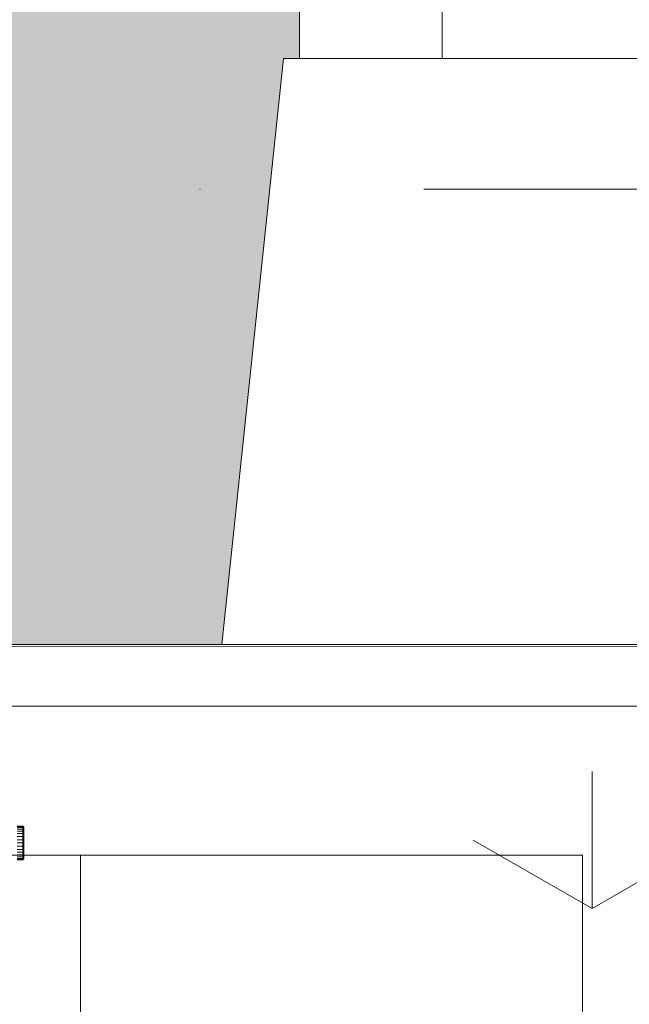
# Model space of a CAD drawing. Header units: millimetres. Extents: x -2532 to 181134, y -4151 to 53885.
# Tile 72 of 220: x 9539 to 9924, y 17780 to 18402. Entities that reach past the tile are written whole.
import ezdxf
from ezdxf.enums import TextEntityAlignment as Align

# ---------------------------------------------------------------- set-up
doc = ezdxf.new("R2010")
doc.units = ezdxf.units.MM
doc.header["$MEASUREMENT"] = 0
doc.linetypes.add('Dot & Dashed', pattern=[670.277762, 352.777767, -176.388884, 0, -141.111112])
for name, color, linetype, lineweight in [('AR - Mööbel_Pen_No__4', 8, 'Continuous', 13), ('AR - Seinad VS_Pen_No__221', 252, 'Continuous', 13), ('AR - Teljed_Pen_No__4', 8, 'Continuous', 13), ('AR - Vahelaed_Pen_No__221', 252, 'Continuous', 13), ('ARCHICAD Windows_Pen_No__201', 7, 'Continuous', 15), ('New_SA - ripplaed_Pen_No__207', 5, 'Continuous', 9), ('SA - tähistused - valgustus_Pen_No__105', 30, 'Continuous', 5), ('SA - valgustid_Pen_No__203', 30, 'Continuous', 15)]:
    doc.layers.add(name, color=color, linetype=linetype, lineweight=lineweight)
for name, color, linetype in [('AR - Seinad VS', 7, 'Continuous'), ('AR - Teljed', 7, 'Continuous'), ('AR - Vahelaed', 7, 'Continuous'), ('New_SA - ripplaed', 7, 'Continuous'), ('SA - tähistused - valgustus', 7, 'Continuous'), ('SA - valgustid', 7, 'Continuous')]:
    doc.layers.add(name, color=color, linetype=linetype)
doc.styles.add('GENERATED_STYLE_1', font='txt')
doc.styles.add('GENERATED_STYLE_3', font='txt')
doc.dimstyles.new('GENERATED_STYLE__2', dxfattribs={"dimtxt": 150, "dimasz": 76, "dimexe": 0.18, "dimexo": 0.0625, "dimgap": 0.09, "dimtad": 1, "dimtih": 1, "dimtoh": 1, "dimdec": 0, "dimzin": 0, "dimdsep": 46, "dimtxsty": 'GENERATED_STYLE_3', "dimblk": 'ARROWHEAD_2', "dimblk1": 'ARROWHEAD_2', "dimblk2": 'ARROWHEAD_2', "dimcen": 0.09, "dimse1": 1, "dimse2": 1, "dimclrd": 256, "dimclre": 256, "dimclrt": 256, "dimadec": 0, "dimazin": 0, "dimtfac": 1, "dimtdec": 4, "dimtmove": 0, "dimatfit": 3, "dimfxl": 0, "dimtolj": 1, "dimtzin": 0, "dimarcsym": 0})
pattern_1 = [(90, (0, 0), (-600, 0), [86.603, -259.808]), (90, (300, 173.2), (-600, 0), [86.603, -259.808]), (30, (0, 0), (-300, 519.615), [86.603, -259.808]), (30, (0, 346.4), (-300, 519.615), [86.603, -259.808]), (150, (0, 0), (300, 519.615), [86.603, -259.808]), (150, (0, 346.4), (300, 519.615), [86.603, -259.808])]

# ---------------------------------------------------------------- blocks, each defined once
blk = doc.blocks.new('Slab_5_1', base_point=(1193.53, 7176.6))
at = {"layer": 'AR - Vahelaed_Pen_No__221', "linetype": 'Continuous', "flags": 128}
blk.add_lwpolyline([(15778.17, 21156.85, 0.331533), (13823.44, 18922.32), (13795.22, 18606.14), (13790.91, 18007.34), (8842.52, 18007.34), (8855.57, 18722.13), (8855.57, 20010.98), (8285.64, 20010.98), (8285.64, 21610.98), (4641.95, 21610.98), (4596.41, 18761.46), (5187.93, 18761.46), (5187.93, 16651.08), (4562.69, 16651.08), (4564.98, 16794.62), (1734.2, 16805.9), (1588.19, 14266.16), (1552.67, 13646.16)], format="xyb", dxfattribs=at)
blk = doc.blocks.new('Slab_194_1', base_point=(8842, 17968.32))
at = {"layer": 'New_SA - ripplaed_Pen_No__207', "linetype": 'Continuous'}
h = blk.add_hatch(dxfattribs=at)
h.set_pattern_fill('Grass_0001', color=256, style=0, pattern_type=2)
h.set_pattern_definition(pattern_1)
h.paths.add_polyline_path([(8842, 17968.32), (9995.5, 17968.32), (9995.5, 18005.98), (8842.5, 18005.48)])
at = {"layer": 'New_SA - ripplaed_Pen_No__207', "linetype": 'Continuous', "flags": 128}
blk.add_lwpolyline([(8842, 17968.32), (9995.5, 17968.32), (9995.5, 18005.98), (8842.5, 18005.48)], close=True, dxfattribs=at)
blk = doc.blocks.new('Slab_198_1', base_point=(8818.06, 16168.32))
at = {"layer": 'New_SA - ripplaed_Pen_No__207', "linetype": 'Continuous'}
h = blk.add_hatch(dxfattribs=at)
h.set_pattern_fill('Grass_0001', color=256, style=0, pattern_type=2)
h.set_pattern_definition(pattern_1)
h.paths.add_polyline_path([(8818.06, 16168.32), (9995.5, 16168.32), (9995.5, 17968.32), (8842, 17968.32)])
at = {"layer": 'New_SA - ripplaed_Pen_No__207', "linetype": 'Continuous', "flags": 128}
blk.add_lwpolyline([(8818.06, 16168.32), (9995.5, 16168.32), (9995.5, 17968.32), (8842, 17968.32)], close=True, dxfattribs=at)
blk = doc.blocks.new('Wall_30_1', base_point=(9605.57, 22360.98))
at = {"layer": 'AR - Seinad VS_Pen_No__221', "linetype": 'Continuous'}
blk.add_hatch(color=256, dxfattribs=at).paths.add_polyline_path([(9605.57, 18607.34), (8855.57, 18007.34), (9605.57, 18007.34)])
at = {"layer": 'AR - Seinad VS_Pen_No__221', "linetype": 'Continuous', "flags": 128}
blk.add_lwpolyline([(8855.57, 18007.34), (9605.57, 18007.34)], dxfattribs=at)
blk = doc.blocks.new('Double Window 22_2')
at = {"layer": 'ARCHICAD Windows_Pen_No__201', "linetype": 'Continuous'}
for p, q in [((-668.89, 370), (648.89, 370)), ((610, 0), (648.89, 370)), ((60, 0), (510, 0)), ((510, -80), (510, 0)), ((510, 0), (600, 0)), ((600, -80), (600, 0)), ((600, -80), (600, 0)), ((600, 0), (610, 0))]:
    blk.add_line(p, q, dxfattribs=at)
blk = doc.blocks.new('Wall_31_1', base_point=(9605.57, 18607.34))
at = {"layer": 'AR - Seinad VS_Pen_No__221', "linetype": 'Continuous'}
blk.add_hatch(color=256, dxfattribs=at).paths.add_polyline_path([(9605.57, 18007.34), (9666.9, 18007.34), (9705.79, 18377.34), (9715.79, 18377.34), (9715.79, 18457.34), (9715.79, 18607.34), (9605.57, 18607.34)])
for p, q in [((9715.79, 18457.34), (9715.79, 18377.34)), ((9705.79, 18377.34), (9666.9, 18007.34)), ((9715.79, 18377.34), (9705.79, 18377.34))]:
    blk.add_line(p, q, dxfattribs=at)
at = {"layer": 'AR - Seinad VS_Pen_No__221', "linetype": 'Continuous', "flags": 128}
blk.add_lwpolyline([(9605.57, 18007.34), (9666.9, 18007.34)], dxfattribs=at)
at = {"layer": 'ARCHICAD Windows_Pen_No__201', "linetype": 'Continuous', "zscale": 1000, "rotation": 179.9999999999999}
blk.add_blockref('Double Window 22_2', (10315.79, 18377.34), dxfattribs=at)
blk = doc.blocks.new('Standard grid marker')
at = {"layer": 'AR - Teljed_Pen_No__4', "linetype": 'Dot & Dashed'}
blk.add_line((1000, 0), (44867.92, 0), dxfattribs=at)
at = {"layer": 'AR - Teljed_Pen_No__4', "style": 'GENERATED_STYLE_1'}
for tag, p in [('AC_MarkerText_1_0', (-300, 14.29)), ('AC_MarkerText_1_1', (46167.92, 14.29))]:
    blk.add_attdef(tag, text='', height=250, dxfattribs=at).set_placement(p, align=Align.MIDDLE_CENTER)
blk = doc.blocks.new('DP7219lamp')
at = {"layer": 'SA - valgustid_Pen_No__203', "linetype": 'Continuous'}
for p, q in [((-28.01, -270.98), (-27.81, -274.52)), ((-28.01, -270.98), (-28.01, -274.52)), ((-27.81, -274.52), (-27.81, -270.98)), ((-27.21, -274.52), (-27.21, -270.98)), ((-26.23, -274.52), (-26.23, -270.98)), ((-24.91, -274.52), (-24.91, -270.98)), ((-23.3, -274.52), (-23.3, -270.98)), ((-21.46, -274.52), (-21.46, -270.98)), ((-19.47, -274.52), (-19.47, -270.98)), ((-17.4, -270.98), (-17.4, -274.52)), ((-15.33, -274.52), (-15.33, -270.98)), ((-13.34, -274.52), (-13.34, -270.98)), ((-11.51, -274.52), (-11.51, -270.98)), ((-9.9, -274.52), (-9.9, -270.98)), ((-8.58, -274.52), (-8.58, -270.98)), ((-7.6, -274.52), (-7.6, -270.98)), ((-7, -274.52), (-7, -270.98)), ((-6.79, -274.52), (-6.79, -270.98)), ((-28.01, -274.52), (-27.81, -274.52)), ((-28.01, -274.52), (-27.42, -275.11)), ((-28.01, -274.52), (-27.23, -275.11)), ((-27.81, -274.52), (-27.21, -274.52)), ((-27.81, -274.52), (-27.23, -275.11)), ((-27.81, -274.52), (-26.66, -275.11)), ((-27.23, -275.11), (-27.42, -275.11)), ((-26.66, -275.11), (-27.23, -275.11)), ((-27.21, -274.52), (-26.23, -274.52)), ((-27.21, -274.52), (-26.66, -275.11)), ((-27.21, -274.52), (-25.73, -275.11)), ((-25.73, -275.11), (-26.66, -275.11)), ((-26.23, -274.52), (-24.91, -274.52)), ((-26.23, -274.52), (-25.73, -275.11)), ((-26.23, -274.52), (-24.49, -275.11)), ((-24.49, -275.11), (-25.73, -275.11)), ((-24.91, -274.52), (-23.3, -274.52)), ((-24.91, -274.52), (-24.49, -275.11)), ((-24.91, -274.52), (-22.97, -275.11)), ((-22.97, -275.11), (-24.49, -275.11)), ((-23.3, -274.52), (-21.46, -274.52)), ((-23.3, -274.52), (-22.97, -275.11)), ((-23.3, -274.52), (-21.24, -275.11)), ((-21.24, -275.11), (-22.97, -275.11)), ((-21.46, -274.52), (-19.47, -274.52)), ((-21.46, -274.52), (-21.24, -275.11)), ((-21.46, -274.52), (-19.36, -275.11)), ((-19.36, -275.11), (-21.24, -275.11)), ((-19.47, -274.52), (-17.4, -274.52)), ((-19.47, -274.52), (-19.36, -275.11)), ((-19.47, -274.52), (-17.4, -275.11)), ((-17.4, -275.11), (-19.36, -275.11)), ((-17.4, -274.52), (-15.33, -274.52)), ((-15.45, -275.11), (-17.4, -274.52)), ((-17.4, -275.11), (-17.4, -274.52)), ((-15.45, -275.11), (-17.4, -275.11)), ((-15.45, -275.11), (-15.33, -274.52)), ((-13.57, -275.11), (-15.45, -275.11)), ((-15.33, -274.52), (-13.34, -274.52)), ((-13.57, -275.11), (-15.33, -274.52)), ((-13.57, -275.11), (-13.34, -274.52)), ((-11.84, -275.11), (-13.57, -275.11)), ((-13.34, -274.52), (-11.51, -274.52)), ((-11.84, -275.11), (-13.34, -274.52)), ((-11.84, -275.11), (-11.51, -274.52)), ((-10.32, -275.11), (-11.84, -275.11)), ((-11.51, -274.52), (-9.9, -274.52)), ((-10.32, -275.11), (-11.51, -274.52)), ((-10.32, -275.11), (-9.9, -274.52)), ((-9.07, -275.11), (-10.32, -275.11)), ((-9.9, -274.52), (-8.58, -274.52)), ((-9.07, -275.11), (-9.9, -274.52)), ((-9.07, -275.11), (-8.58, -274.52)), ((-8.14, -275.11), (-9.07, -275.11)), ((-8.58, -274.52), (-7.6, -274.52)), ((-8.14, -275.11), (-8.58, -274.52)), ((-8.14, -275.11), (-7.6, -274.52)), ((-7.58, -275.11), (-8.14, -275.11)), ((-7.6, -274.52), (-7, -274.52)), ((-7.58, -275.11), (-7.6, -274.52)), ((-7.58, -275.11), (-7, -274.52)), ((-7.38, -275.11), (-7.58, -275.11)), ((-7.38, -275.11), (-7, -274.52)), ((-7.38, -275.11), (-6.79, -274.52)), ((-7, -274.52), (-6.79, -274.52))]:
    blk.add_line(p, q, dxfattribs=at)
blk = doc.blocks.new('Post-Box 02 22')
at = {"layer": 'AR - Mööbel_Pen_No__4', "linetype": 'Continuous'}
for p, q in [((475, 160), (-475, 160)), ((-475, 160), (-475, -160)), ((-158.33, 160), (-158.33, -160)), ((158.33, 160), (158.33, -160)), ((475, -160), (475, 160)), ((-475, -160), (475, -160))]:
    blk.add_line(p, q, dxfattribs=at)
blk = doc.blocks.new('*D2172')
at = {"layer": 'SA - tähistused - valgustus_Pen_No__105', "linetype": 'Continuous'}
for p, q in [((9266.87, 17297.84), (9266.87, 17447.84)), ((11433.11, 17297.84), (11433.11, 17447.84)), ((9295.73, 17422.84), (9238, 17322.84)), ((11461.97, 17422.84), (11404.24, 17322.84)), ((9266.87, 17372.84), (11433.11, 17372.84))]:
    blk.add_line(p, q, dxfattribs=at)
at = {"layer": 'SA - tähistused - valgustus_Pen_No__105', "insert": (10093.53, 17402.84), "char_height": 150, "attachment_point": 7, "style": 'GENERATED_STYLE_3'}
blk.add_mtext('\\A1;{\\pql;\\fArial|b0|i0|c0|p34;2\xa0166}', dxfattribs=at)
blk = doc.blocks.new('ARROWHEAD_2')
at = {"linetype": 'Continuous'}
for p, q in [((-0.3781, -0.655), (0.3781, 0.655)), ((0, 0), (-1, 0))]:
    blk.add_line(p, q, dxfattribs=at)

msp = doc.modelspace()

# ---------------------------------------------------------------- block references
at = {"layer": 'AR - Mööbel_Pen_No__4', "linetype": 'Continuous', "zscale": 1000}
msp.add_blockref('Post-Box 02 22', (9419.44, 17714.27), dxfattribs=at)
at = {"layer": 'AR - Seinad VS'}
for name, p in [('Wall_30_1', (9605.57, 22360.98)), ('Wall_31_1', (9605.57, 18607.34))]:
    msp.add_blockref(name, p, dxfattribs=at)
at = {"layer": 'AR - Teljed', "linetype": 'Continuous', "zscale": 1000}
msp.add_blockref('Standard grid marker', (-1931.78, 18294.87), dxfattribs=at)
at = {"layer": 'AR - Vahelaed', "linetype": 'Continuous'}
msp.add_blockref('Slab_5_1', (1193.53, 7176.6), dxfattribs=at)
at = {"layer": 'New_SA - ripplaed', "linetype": 'Continuous'}
for name, p in [('Slab_194_1', (8842, 17968.32)), ('Slab_198_1', (8818.06, 16168.32))]:
    msp.add_blockref(name, p, dxfattribs=at)
at = {"layer": 'SA - valgustid', "linetype": 'Continuous', "zscale": 1000, "rotation": 90}
msp.add_blockref('DP7219lamp', (9266.79, 17899.34), dxfattribs=at)

# ---------------------------------------------------------------- dimensions: what is measured, and where the dimension line sits
at = {"layer": 'SA - tähistused - valgustus', "linetype": 'Continuous'}
dim = msp.add_linear_dim(base=(11433.11, 17372.84), p1=(9266.87, 17899.37), p2=(11433.11, 17938.25), dimstyle='GENERATED_STYLE__2', dxfattribs=at)
dim.commit()
dim.dimension.update_dxf_attribs({"geometry": '*D2172', "text_midpoint": (10357.53, 17477.84), "dimtype": 160})

doc.saveas('drawing.dxf')
